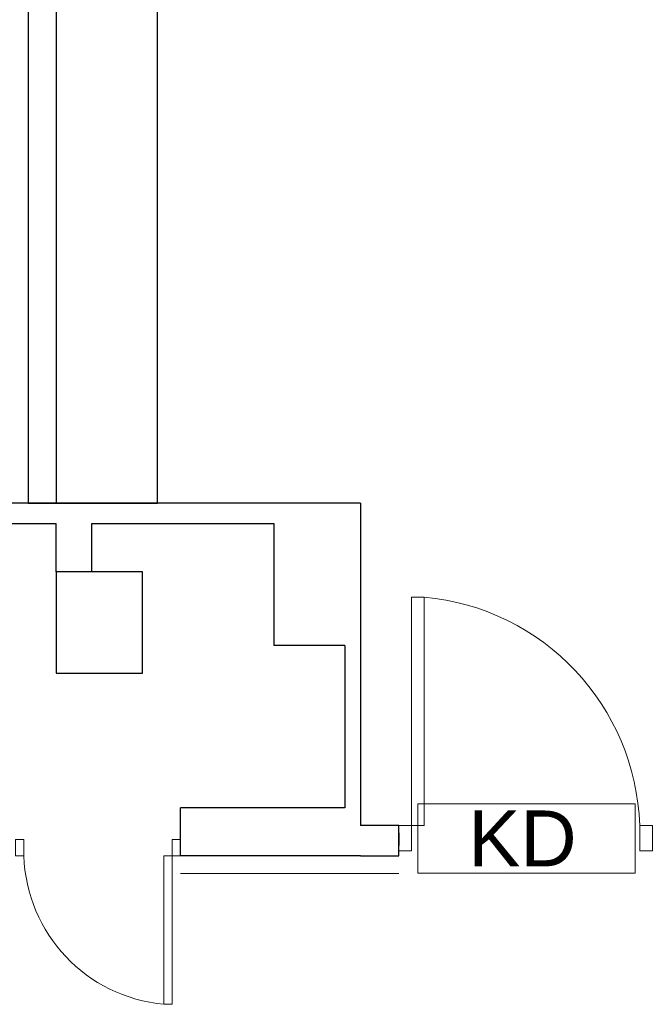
# Model space of a CAD drawing. Header units: millimetres. Extents: x 6612729504 to 6612744462, y 5733542327 to 5733549367.
# Tile 77 of 109: x 6612739993 to 6612740241, y 5733547004 to 5733547393. Entities that reach past the tile are written whole.
import ezdxf

# ---------------------------------------------------------------- set-up
doc = ezdxf.new("R2010")
doc.units = ezdxf.units.MM
doc.header["$MEASUREMENT"] = 0
for name, color, linetype in [('!!!!_CIENKIE czerwone LINIE', 7, 'Continuous'), ('!!!!_SCIANY GRUBE', 7, 'Continuous'), ('___OPISY', 7, 'Continuous'), ('dwa_barierki', 7, 'Continuous'), ('dwa_DRZWI', 7, 'Continuous')]:
    doc.layers.add(name, color=color, linetype=linetype)
doc.styles.add('GENERATED_STYLE_1', font='arial.ttf')

msp = doc.modelspace()

# ---------------------------------------------------------------- linework, layer by layer
at = {"layer": '!!!!_CIENKIE czerwone LINIE', "color": 252, "lineweight": 20}
msp.add_lwpolyline([(6612740235.67907, 5733547083.382023), (6612740150.047922, 5733547083.382023), (6612740150.047922, 5733547055.9589), (6612740235.67907, 5733547055.9589)], close=True, dxfattribs=at)
at = {"layer": '!!!!_SCIANY GRUBE', "color": 252, "lineweight": 30}
for p, q in [((6612740007.516491, 5733547201.844686), (6612739928.51649, 5733547201.844686)), ((6612740021.516491, 5733547201.844686), (6612740007.516491, 5733547201.844686)), ((6612740127.516491, 5733547201.844686), (6612740021.516491, 5733547201.844686)), ((6612740127.516491, 5733547201.844686), (6612740127.516491, 5733547115.844686)), ((6612739964.516491, 5733547193.844687), (6612740007.516491, 5733547193.844687)), ((6612740007.516491, 5733547174.844686), (6612740007.516491, 5733547193.844687)), ((6612740021.516491, 5733547174.844686), (6612740021.516491, 5733547193.844687)), ((6612740021.516491, 5733547193.844687), (6612740093.277411, 5733547193.844687)), ((6612740093.277411, 5733547193.844687), (6612740093.277411, 5733547145.844686)), ((6612740041.516491, 5733547174.844686), (6612740007.516491, 5733547174.844686)), ((6612740007.516491, 5733547174.844686), (6612740007.516491, 5733547134.844686)), ((6612740041.516491, 5733547134.844686), (6612740041.516491, 5733547174.844686)), ((6612740121.277411, 5733547145.844686), (6612740093.277411, 5733547145.844686)), ((6612740121.277411, 5733547145.844686), (6612740121.277411, 5733547081.844686)), ((6612740007.516491, 5733547134.844686), (6612740041.516491, 5733547134.844686)), ((6612740127.516491, 5733547115.844686), (6612740127.516491, 5733547102.844686)), ((6612740127.516491, 5733547102.844686), (6612740127.516491, 5733547074.844685)), ((6612740121.277411, 5733547081.844686), (6612740056.516491, 5733547081.844686)), ((6612740121.277411, 5733547081.844686), (6612740056.516491, 5733547081.844686)), ((6612740056.516491, 5733547062.844686), (6612740056.516491, 5733547081.844686)), ((6612740056.516491, 5733547062.844686), (6612740056.516491, 5733547081.844686)), ((6612740142.516491, 5733547074.844685), (6612740127.516491, 5733547074.844685)), ((6612740142.516491, 5733547062.844686), (6612740142.516491, 5733547074.844685)), ((6612740142.516491, 5733547071.880316), (6612740142.516491, 5733547066.880316)), ((6612740127.516491, 5733547062.844686), (6612740056.516491, 5733547062.844686)), ((6612740127.516491, 5733547062.844686), (6612740142.516491, 5733547062.844686))]:
    msp.add_line(p, q, dxfattribs=at)
for points in [[(6612740007.516491, 5733547705.844687), (6612740007.516491, 5733547596.702333), (6612739996.51649, 5733547596.702333), (6612739996.51649, 5733547201.844686), (6612740047.51649, 5733547201.844686), (6612740047.51649, 5733547467.844686), (6612740047.51649, 5733547705.844687)], [(6612740007.516491, 5733547596.702333), (6612740007.516491, 5733547201.844686)]]:
    msp.add_lwpolyline(points, dxfattribs=at)
at = {"layer": 'dwa_barierki', "color": 252, "lineweight": 18}
msp.add_lwpolyline([(6612740056.516491, 5733547055.844681), (6612740142.516491, 5733547055.844686)], dxfattribs=at)
at = {"layer": 'dwa_DRZWI', "color": 252, "lineweight": 20}
for points in [[(6612740147.516652, 5733547164.888273), (6612740147.516491, 5733547074.844677), (6612740152.516491, 5733547074.844667), (6612740152.516652, 5733547164.888265)], [(6612740142.516491, 5733547074.844685), (6612740142.516474, 5733547064.844686), (6612740147.516474, 5733547064.844677), (6612740147.516491, 5733547074.844677)], [(6612740237.516491, 5733547074.844516), (6612740237.516473, 5733547064.844516), (6612740242.516473, 5733547064.844506), (6612740242.516491, 5733547074.844506)], [(6612739994.76649, 5733547062.844792), (6612739994.766502, 5733547069.344792), (6612739991.516502, 5733547069.344798), (6612739991.51649, 5733547062.844797)], [(6612740056.516491, 5733547062.844681), (6612740056.516502, 5733547069.344682), (6612740053.266502, 5733547069.344687), (6612740053.266491, 5733547062.844687)], [(6612740053.266386, 5733547004.316349), (6612740053.266491, 5733547062.844687), (6612740050.016491, 5733547062.844693), (6612740050.016386, 5733547004.316355)]]:
    msp.add_lwpolyline(points, close=True, dxfattribs=at)
for centre, radius, start, end in [((6612740144.042259, 5733547071.751348), 93.525396, 1.89531757, 84.76297738), ((6612740055.524742, 5733547064.855352), 60.791508, 181.89531757, 264.76297738)]:
    msp.add_arc(centre, radius, start, end, dxfattribs=at)

# ---------------------------------------------------------------- texts
at = {"layer": '___OPISY', "color": 252, "lineweight": 20, "insert": (6612740169.972047, 5733547080.742931), "char_height": 22.00000003, "attachment_point": 1, "style": 'GENERATED_STYLE_1'}
msp.add_mtext('\\A1;{\\pql;\\fArial|b0|i0|c238|p38;KD}', dxfattribs=at)

doc.saveas('drawing.dxf')
